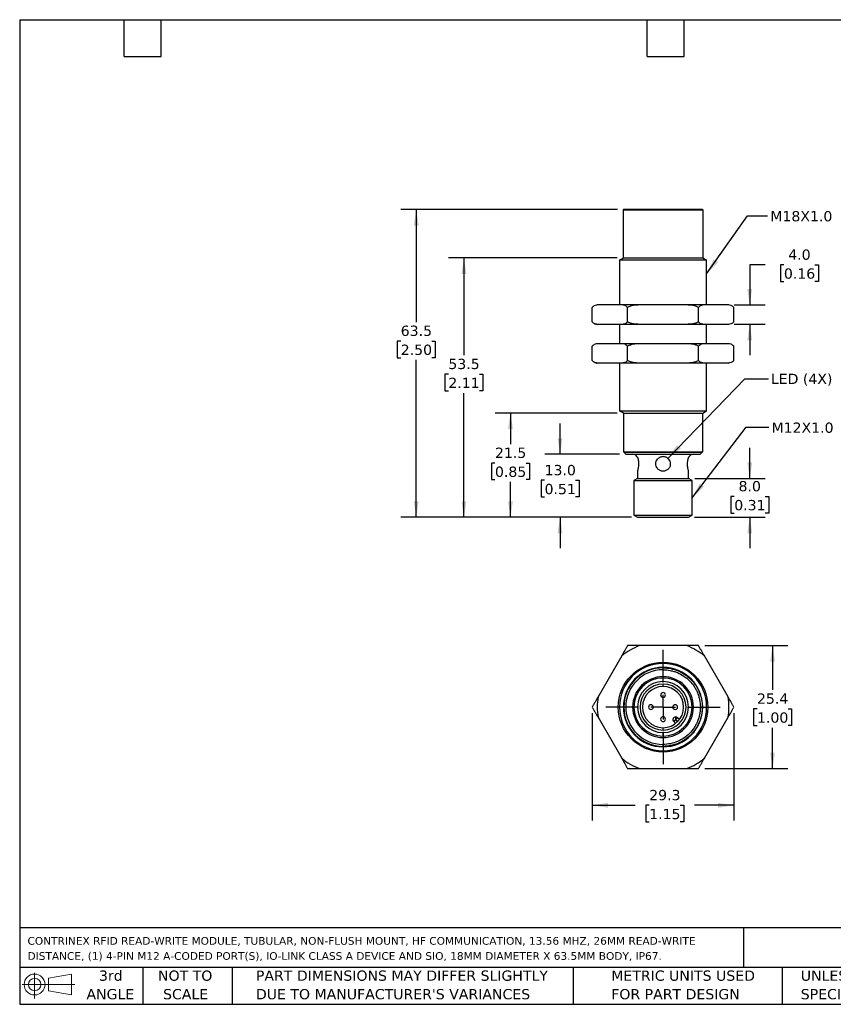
# Model space of a CAD drawing. Header units: millimetres. Extents: x 6 to 273, y 6 to 210.
# Tile 1 of 2: x 6 to 174, y 6 to 210. Entities that reach past the tile are written whole.
import ezdxf

# ---------------------------------------------------------------- set-up
doc = ezdxf.new("R2010")
doc.units = ezdxf.units.MM
doc.linetypes.add('SLD-Center', pattern=[19.05, 15.24, -1.27, 1.27, -1.27])
doc.linetypes.add('SLD-Solid', pattern=[0])
doc.layers.add('CENTER', color=40, linetype='SLD-Center')
doc.layers.add('DIMENSIONS', color=140, linetype='SLD-Solid', lineweight=25)
doc.layers.add('TEXT', color=140, linetype='SLD-Solid', lineweight=25)
doc.styles.add('SLDTEXTSTYLE0', font='VERDANA.TTF')
doc.styles.get("Standard").update_dxf_attribs({"font": 'VERDANA.TTF'})
doc.dimstyles.new('SLDDIMSTYLE0', dxfattribs={"dimtxt": 2.158008, "dimasz": 3.302, "dimexe": 0, "dimexo": 0.0625, "dimgap": 0.539502, "dimtad": 0, "dimtih": 1, "dimtoh": 1, "dimrnd": 1e-09, "dimzin": 4, "dimdsep": 46, "dimtxsty": 'SLDTEXTSTYLE0', "dimsah": 1, "dimcen": 0.09, "dimadec": 0, "dimazin": 1, "dimtfac": 1, "dimtmove": 0, "dimatfit": 0, "dimfxl": 0, "dimfrac": 2, "dimtolj": 1, "dimtzin": 12, "dimarcsym": 0})
doc.dimstyles.new('SLDDIMSTYLE1', dxfattribs={"dimtxt": 2.158008, "dimasz": 3.302, "dimexe": 0, "dimexo": 0.0625, "dimgap": 0.539502, "dimtad": 0, "dimtih": 1, "dimtoh": 1, "dimrnd": 1e-09, "dimzin": 12, "dimdsep": 46, "dimtxsty": 'SLDTEXTSTYLE0', "dimsah": 1, "dimcen": 0.09, "dimadec": 0, "dimazin": 3, "dimtfac": 1, "dimtofl": 0, "dimtmove": 0, "dimatfit": 3, "dimfxl": 0, "dimfrac": 2, "dimtolj": 1, "dimtzin": 12, "dimarcsym": 0})
doc.dimstyles.new('SLDDIMSTYLE2', dxfattribs={"dimtxt": 0.18, "dimasz": 3.302, "dimexe": 0, "dimexo": 0.0625, "dimgap": 0, "dimtad": 0, "dimtih": 1, "dimtoh": 1, "dimdec": 0, "dimrnd": 1e-09, "dimzin": 0, "dimdsep": 46, "dimtxsty": 'Standard', "dimsah": 1, "dimcen": 0.09, "dimadec": 0, "dimazin": 0, "dimtfac": 3.302, "dimtdec": 0, "dimtofl": 0, "dimtmove": 0, "dimatfit": 3, "dimfxl": 0, "dimfrac": 2, "dimtolj": 1, "dimtzin": 0, "dimarcsym": 0})

# ---------------------------------------------------------------- blocks, each defined once
blk = doc.blocks.new('Block11')
at = {"color": 7, "linetype": 'SLD-Solid', "lineweight": 18}
for p, q in [((2.59, 5.31), (2.59, 0)), ((5.48, 4.17), (10.18, 5.03)), ((5.48, 1.6), (5.48, 4.17)), ((10.18, 5.03), (10.18, 0.73)), ((0, 2.88), (10.87, 2.88)), ((5.48, 1.6), (10.18, 0.73))]:
    blk.add_line(p, q, dxfattribs=at)
for radius in [2.15, 1.29]:
    blk.add_circle((2.59, 2.88), radius, dxfattribs=at)
blk = doc.blocks.new('Block12')
at = {"color": 7, "linetype": 'Continuous'}
blk.add_blockref('Block11', (0, 0), dxfattribs=at)
blk = doc.blocks.new('SW_NOTE_0')
at = {"layer": 'TEXT', "color": 0, "char_height": 1.5875, "attachment_point": 1, "style": 'SLDTEXTSTYLE0'}
for s, insert in [('CONTRINEX RFID READ-WRITE MODULE, TUBULAR, NON-FLUSH MOUNT, HF COMMUNICATION, 13.56 MHZ, 26MM READ-WRITE ', (0, 2.02)), ('DISTANCE, (1) 4-PIN M12 A-CODED PORT(S), IO-LINK CLASS A DEVICE AND SIO, 18MM DIAMETER X 63.5MM BODY, IP67.', (0, -1.1))]:
    blk.add_mtext(s, dxfattribs=dict(at, insert=insert))
blk = doc.blocks.new('SW_NOTE_0_2')
at = {"layer": 'TEXT', "color": 0, "char_height": 2.1167, "attachment_point": 1, "style": 'SLDTEXTSTYLE0'}
for s, insert in [('UNLESS OTHERWISE ', (0, 2.69)), ('SPECIFIED UNITS ARE:', (0, -1.13))]:
    blk.add_mtext(s, dxfattribs=dict(at, insert=insert))
blk = doc.blocks.new('SW_NOTE_0_3')
at = {"layer": 'TEXT', "color": 0, "char_height": 2.1167, "attachment_point": 1, "style": 'SLDTEXTSTYLE0'}
for s, insert in [('PART DIMENSIONS MAY DIFFER SLIGHTLY ', (0, 2.69)), ("DUE TO MANUFACTURER'S VARIANCES", (0, -1.13))]:
    blk.add_mtext(s, dxfattribs=dict(at, insert=insert))
blk = doc.blocks.new('SW_NOTE_0_4')
at = {"layer": 'TEXT', "color": 0, "char_height": 2.117, "attachment_point": 2, "style": 'SLDTEXTSTYLE0'}
for s, insert in [('NOT TO', (5.26, 2.69)), ('SCALE', (5.35, -1.13))]:
    blk.add_mtext(s, dxfattribs=dict(at, insert=insert))
blk = doc.blocks.new('SW_NOTE_0_5')
at = {"layer": 'TEXT', "color": 0, "char_height": 2.117, "attachment_point": 2, "style": 'SLDTEXTSTYLE0'}
for s, insert in [('3rd', (2.32, 2.69)), ('ANGLE', (2.22, -1.13))]:
    blk.add_mtext(s, dxfattribs=dict(at, insert=insert))
blk = doc.blocks.new('SW_NOTE_0_6')
at = {"layer": 'TEXT', "color": 0, "char_height": 2.1167, "attachment_point": 1, "style": 'SLDTEXTSTYLE0'}
for s, insert in [('METRIC UNITS USED ', (0, 2.69)), ('FOR PART DESIGN', (0, -1.13))]:
    blk.add_mtext(s, dxfattribs=dict(at, insert=insert))
blk = doc.blocks.new('_D')
at = {"layer": 'DIMENSIONS'}
for p, q in [((117.92, 119.87), (117.92, 126.22)), ((130.2, 119.87), (114.74, 119.87)), ((114.71, 114.49), (113.98, 114.49)), ((113.98, 114.49), (113.98, 111.06)), ((121.12, 114.49), (121.85, 114.49)), ((121.85, 114.49), (121.85, 111.06)), ((113.98, 111.06), (114.71, 111.06)), ((121.85, 111.06), (121.12, 111.06)), ((132.65, 106.87), (114.74, 106.87)), ((117.92, 106.87), (117.92, 100.52))]:
    blk.add_line(p, q, dxfattribs=at)
for points in [[(117.92, 119.87), (118.42, 123.17), (117.41, 123.17)], [(117.92, 106.87), (117.41, 103.57), (118.42, 103.57)]]:
    blk.add_solid(points, dxfattribs=at)
at = {"layer": 'DIMENSIONS', "char_height": 2.117, "attachment_point": 1, "style": 'SLDTEXTSTYLE0'}
for s, insert in [('13.0', (114.71, 117.66)), ('0.51', (114.71, 113.75))]:
    blk.add_mtext(s, dxfattribs=dict(at, insert=insert))
blk = doc.blocks.new('_D_1')
at = {"layer": 'DIMENSIONS'}
for p, q in [((129.7, 128.37), (104.5, 128.37)), ((107.67, 128.37), (107.67, 121.97)), ((104.47, 118.06), (103.74, 118.06)), ((103.74, 118.06), (103.74, 114.63)), ((110.88, 118.06), (111.6, 118.06)), ((111.6, 118.06), (111.6, 114.63)), ((103.74, 114.63), (104.47, 114.63)), ((107.67, 106.87), (107.67, 114.15)), ((111.6, 114.63), (110.88, 114.63)), ((132.65, 106.87), (104.5, 106.87))]:
    blk.add_line(p, q, dxfattribs=at)
for points in [[(107.67, 128.37), (107.16, 125.07), (108.18, 125.07)], [(107.67, 106.87), (108.18, 110.17), (107.16, 110.17)]]:
    blk.add_solid(points, dxfattribs=at)
at = {"layer": 'DIMENSIONS', "char_height": 2.117, "attachment_point": 1, "style": 'SLDTEXTSTYLE0'}
for s, insert in [('21.5', (104.47, 121.23)), ('0.85', (104.47, 117.32))]:
    blk.add_mtext(s, dxfattribs=dict(at, insert=insert))
blk = doc.blocks.new('_D_2')
at = {"layer": 'DIMENSIONS'}
for p, q in [((129.7, 160.37), (94.88, 160.37)), ((98.06, 160.37), (98.06, 140.31)), ((94.85, 136.4), (94.13, 136.4)), ((94.13, 136.4), (94.13, 132.97)), ((101.26, 136.4), (101.99, 136.4)), ((101.99, 136.4), (101.99, 132.97)), ((94.13, 132.97), (94.85, 132.97)), ((98.06, 106.87), (98.06, 132.49)), ((101.99, 132.97), (101.26, 132.97)), ((132.65, 106.87), (94.88, 106.87))]:
    blk.add_line(p, q, dxfattribs=at)
for points in [[(98.06, 160.37), (97.55, 157.07), (98.57, 157.07)], [(98.06, 106.87), (98.57, 110.17), (97.55, 110.17)]]:
    blk.add_solid(points, dxfattribs=at)
at = {"layer": 'DIMENSIONS', "char_height": 2.117, "attachment_point": 1, "style": 'SLDTEXTSTYLE0'}
for s, insert in [('53.5', (94.85, 139.57)), ('2.11', (94.85, 135.66))]:
    blk.add_mtext(s, dxfattribs=dict(at, insert=insert))
blk = doc.blocks.new('_D_3')
at = {"layer": 'DIMENSIONS'}
for p, q in [((129.76, 170.37), (85.06, 170.37)), ((88.23, 170.37), (88.23, 147.15)), ((85.02, 143.23), (84.3, 143.23)), ((84.3, 143.23), (84.3, 139.8)), ((91.44, 143.23), (92.16, 143.23)), ((92.16, 143.23), (92.16, 139.8)), ((84.3, 139.8), (85.02, 139.8)), ((88.23, 106.87), (88.23, 139.32)), ((92.16, 139.8), (91.44, 139.8)), ((132.65, 106.87), (85.06, 106.87))]:
    blk.add_line(p, q, dxfattribs=at)
for points in [[(88.23, 170.37), (87.72, 167.07), (88.74, 167.07)], [(88.23, 106.87), (88.74, 110.17), (87.72, 110.17)]]:
    blk.add_solid(points, dxfattribs=at)
at = {"layer": 'DIMENSIONS', "char_height": 2.117, "attachment_point": 1, "style": 'SLDTEXTSTYLE0'}
for s, insert in [('63.5', (85.02, 146.41)), ('2.50', (85.02, 142.49))]:
    blk.add_mtext(s, dxfattribs=dict(at, insert=insert))
blk = doc.blocks.new('_D_4')
at = {"layer": 'DIMENSIONS'}
for p, q in [((160.23, 158.96), (157.07, 158.96)), ((157.07, 158.96), (157.07, 150.68)), ((164.12, 158.96), (163.4, 158.96)), ((163.4, 158.96), (163.4, 155.53)), ((170.53, 158.96), (171.26, 158.96)), ((171.26, 158.96), (171.26, 155.53)), ((163.4, 155.53), (164.12, 155.53)), ((171.26, 155.53), (170.53, 155.53)), ((153.87, 150.68), (160.25, 150.68)), ((153.87, 146.68), (160.25, 146.68)), ((157.07, 146.68), (157.07, 140.33))]:
    blk.add_line(p, q, dxfattribs=at)
for points in [[(157.07, 150.68), (157.58, 153.98), (156.57, 153.98)], [(157.07, 146.68), (156.57, 143.38), (157.58, 143.38)]]:
    blk.add_solid(points, dxfattribs=at)
at = {"layer": 'DIMENSIONS', "char_height": 2.117, "attachment_point": 1, "style": 'SLDTEXTSTYLE0'}
for s, insert in [('4.0', (165.02, 162.13)), ('0.16', (164.12, 158.22))]:
    blk.add_mtext(s, dxfattribs=dict(at, insert=insert))
blk = doc.blocks.new('_D_5')
at = {"layer": 'DIMENSIONS'}
for p, q in [((157.07, 114.87), (157.07, 121.22)), ((145.72, 114.87), (160.25, 114.87)), ((153.87, 111.17), (153.14, 111.17)), ((153.14, 111.17), (153.14, 107.74)), ((160.28, 111.17), (161, 111.17)), ((161, 111.17), (161, 107.74)), ((153.14, 107.74), (153.87, 107.74)), ((161, 107.74), (160.28, 107.74)), ((145.69, 106.87), (160.25, 106.87)), ((157.07, 106.87), (157.07, 100.52))]:
    blk.add_line(p, q, dxfattribs=at)
for points in [[(157.07, 114.87), (157.58, 118.17), (156.57, 118.17)], [(157.07, 106.87), (156.57, 103.57), (157.58, 103.57)]]:
    blk.add_solid(points, dxfattribs=at)
at = {"layer": 'DIMENSIONS', "char_height": 2.117, "attachment_point": 1, "style": 'SLDTEXTSTYLE0'}
for s, insert in [('8.0', (154.76, 114.34)), ('0.31', (153.87, 110.43))]:
    blk.add_mtext(s, dxfattribs=dict(at, insert=insert))
blk = doc.blocks.new('_D_6')
at = {"layer": 'DIMENSIONS'}
for p, q in [((147.77, 80.37), (164.95, 80.37)), ((161.78, 80.37), (161.78, 71.24)), ((158.57, 67.33), (157.85, 67.33)), ((157.85, 67.33), (157.85, 63.9)), ((164.98, 67.33), (165.71, 67.33)), ((165.71, 67.33), (165.71, 63.9)), ((157.85, 63.9), (158.57, 63.9)), ((161.78, 55.01), (161.78, 63.41)), ((165.71, 63.9), (164.98, 63.9)), ((147.77, 55.01), (164.95, 55.01))]:
    blk.add_line(p, q, dxfattribs=at)
for points in [[(161.78, 80.37), (161.27, 77.07), (162.28, 77.07)], [(161.78, 55.01), (162.28, 58.31), (161.27, 58.31)]]:
    blk.add_solid(points, dxfattribs=at)
at = {"layer": 'DIMENSIONS', "char_height": 2.117, "attachment_point": 1, "style": 'SLDTEXTSTYLE0'}
for s, insert in [('25.4', (158.57, 70.5)), ('1.00', (158.57, 66.59))]:
    blk.add_mtext(s, dxfattribs=dict(at, insert=insert))
blk = doc.blocks.new('_D_7')
at = {"layer": 'DIMENSIONS'}
for p, q in [((124.53, 66.42), (124.53, 44.25)), ((153.82, 66.42), (153.82, 44.25)), ((124.53, 47.42), (133.39, 47.42)), ((136.31, 47.42), (135.59, 47.42)), ((135.59, 47.42), (135.59, 43.99)), ((142.73, 47.42), (143.45, 47.42)), ((143.45, 47.42), (143.45, 43.99)), ((153.82, 47.42), (145.65, 47.42)), ((135.59, 43.99), (136.31, 43.99)), ((143.45, 43.99), (142.73, 43.99))]:
    blk.add_line(p, q, dxfattribs=at)
for points in [[(124.53, 47.42), (127.84, 46.91), (127.84, 47.93)], [(153.82, 47.42), (150.51, 47.93), (150.51, 46.91)]]:
    blk.add_solid(points, dxfattribs=at)
at = {"layer": 'DIMENSIONS', "char_height": 2.117, "attachment_point": 1, "style": 'SLDTEXTSTYLE0'}
for s, insert in [('29.3', (136.31, 50.59)), ('1.15', (136.31, 46.68))]:
    blk.add_mtext(s, dxfattribs=dict(at, insert=insert))
blk = doc.blocks.new('SW_CENTERMARKSYMBOL_0')
at = {"layer": 'CENTER', "color": 0}
for p, q in [((0, 5.08), (0, 11.79)), ((0, 0), (0, 2.54)), ((-5.08, 0), (-11.79, 0)), ((0, 0), (-2.54, 0)), ((0, 0), (0, -2.54)), ((0, 0), (2.54, 0)), ((5.08, 0), (11.79, 0)), ((0, -5.08), (0, -11.79))]:
    blk.add_line(p, q, dxfattribs=at)

msp = doc.modelspace()

# ---------------------------------------------------------------- linework, layer by layer
for p, q in [((130.925, 170.271), (130.925, 160.371)), ((139.175, 170.271), (130.925, 170.271)), ((130.925, 170.271), (130.925, 170.271)), ((147.425, 170.271), (139.175, 170.271)), ((147.425, 160.371), (147.425, 170.271)), ((130.175, 159.909), (130.975, 160.371)), ((139.175, 159.909), (130.175, 159.909)), ((130.175, 159.909), (130.175, 150.677)), ((130.925, 160.371), (139.175, 160.371)), ((139.175, 160.371), (147.425, 160.371)), ((148.175, 159.909), (139.175, 159.909)), ((147.375, 160.371), (148.175, 159.909)), ((148.175, 150.677), (148.175, 159.909)), ((125.586, 150.677), (125.445, 150.662)), ((125.75, 150.677), (125.586, 150.677)), ((130.637, 150.677), (125.75, 150.677)), ((134.288, 150.677), (130.637, 150.677)), ((144.062, 150.677), (134.288, 150.677)), ((147.713, 150.677), (144.062, 150.677)), ((152.6, 150.677), (147.713, 150.677)), ((152.764, 150.677), (152.6, 150.677)), ((124.533, 147.2), (124.533, 150.154)), ((124.636, 150.262), (124.535, 150.156)), ((131.854, 147.2), (131.854, 150.154)), ((146.496, 147.2), (146.496, 150.154)), ((153.817, 147.2), (153.817, 150.154)), ((125.75, 146.677), (125.586, 146.677)), ((130.637, 146.677), (125.75, 146.677)), ((130.175, 146.677), (130.175, 142.677)), ((134.288, 146.677), (130.637, 146.677)), ((144.062, 146.677), (134.288, 146.677)), ((147.713, 146.677), (144.062, 146.677)), ((152.6, 146.677), (147.713, 146.677)), ((148.175, 142.677), (148.175, 146.677)), ((152.764, 146.677), (152.6, 146.677)), ((152.764, 146.677), (152.849, 146.685)), ((153.727, 147.105), (153.815, 147.198)), ((124.636, 142.262), (124.535, 142.156)), ((125.586, 142.677), (125.445, 142.662)), ((125.75, 142.677), (125.586, 142.677)), ((130.637, 142.677), (125.75, 142.677)), ((134.288, 142.677), (130.637, 142.677)), ((144.062, 142.677), (134.288, 142.677)), ((147.713, 142.677), (144.062, 142.677)), ((152.6, 142.677), (147.713, 142.677)), ((152.764, 142.677), (152.6, 142.677)), ((124.533, 139.2), (124.533, 142.154)), ((131.854, 139.2), (131.854, 142.154)), ((146.496, 139.2), (146.496, 142.154)), ((153.817, 139.2), (153.817, 142.154)), ((125.75, 138.677), (125.586, 138.677)), ((130.637, 138.677), (125.75, 138.677)), ((130.175, 138.677), (130.175, 128.833)), ((134.288, 138.677), (130.637, 138.677)), ((144.062, 138.677), (134.288, 138.677)), ((147.713, 138.677), (144.062, 138.677)), ((152.6, 138.677), (147.713, 138.677)), ((148.175, 128.833), (148.175, 138.677)), ((152.764, 138.677), (152.6, 138.677)), ((152.764, 138.677), (152.849, 138.685)), ((153.727, 139.105), (153.815, 139.198)), ((130.975, 128.371), (130.175, 128.833)), ((130.175, 128.833), (148.175, 128.833)), ((130.975, 128.371), (147.375, 128.371)), ((130.975, 128.371), (130.975, 120.371)), ((147.375, 128.371), (148.175, 128.833)), ((147.375, 120.371), (147.375, 128.371)), ((130.975, 120.371), (147.375, 120.371)), ((131.075, 120.371), (131.075, 120.271)), ((131.075, 120.271), (131.475, 119.871)), ((131.075, 120.271), (139.175, 120.271)), ((146.866, 119.874), (147.27, 120.269)), ((147.275, 120.271), (147.275, 120.371)), ((131.475, 119.871), (139.175, 119.871)), ((144.584, 119.371), (144.557, 119.338)), ((133.9, 116.389), (133.9, 114.871)), ((144.45, 114.871), (144.45, 116.389)), ((133.9, 114.871), (133.175, 114.453)), ((133.175, 114.453), (133.175, 107.304)), ((133.175, 114.453), (139.175, 114.453)), ((133.9, 114.871), (139.175, 114.871)), ((139.175, 114.871), (144.45, 114.871)), ((139.175, 114.453), (145.175, 114.453)), ((145.175, 114.453), (144.45, 114.871)), ((145.175, 107.304), (145.175, 114.453)), ((133.175, 107.304), (133.925, 106.871)), ((133.175, 107.304), (139.175, 107.304)), ((133.925, 106.871), (139.175, 106.871)), ((139.175, 107.304), (145.175, 107.304)), ((139.175, 106.871), (144.425, 106.871)), ((144.425, 106.871), (145.175, 107.304)), ((144.062, 80.368), (134.288, 80.368)), ((130.637, 78.261), (125.75, 69.796)), ((152.6, 69.796), (147.713, 78.261)), ((139.175, 75.388), (139.175, 75.788)), ((139.175, 72.938), (139.175, 73.688)), ((139.175, 71.938), (139.175, 72.438)), ((130.975, 67.688), (130.175, 67.688)), ((133.175, 67.688), (132.9, 67.688)), ((145.45, 67.688), (145.175, 67.688)), ((147.375, 67.688), (148.175, 67.688)), ((125.75, 65.581), (130.637, 57.116)), ((141.721, 65.072), (142.145, 64.648)), ((141.756, 65.657), (141.756, 65.157)), ((142.145, 65.496), (141.791, 65.143)), ((141.791, 65.143), (142.215, 64.719)), ((142.544, 65.097), (142.145, 65.496)), ((147.713, 57.116), (152.6, 65.581)), ((139.175, 62.938), (139.175, 63.438)), ((141.367, 64.718), (141.766, 64.319)), ((139.175, 61.688), (139.175, 62.438)), ((139.175, 59.588), (139.175, 59.988)), ((139.175, 59.488), (139.175, 58.688)), ((134.288, 55.008), (144.062, 55.008))]:
    msp.add_line(p, q)
at = {"flags": 128}
msp.add_lwpolyline([(141.721, 65.072), (141.652, 65.003), (141.585, 64.937), (141.524, 64.876), (141.471, 64.822), (141.427, 64.778), (141.394, 64.745), (141.374, 64.725), (141.367, 64.718)], dxfattribs=at)
msp.add_circle((139.175, 67.688), 9.25)
for centre, radius, start, end in [((131.025, 170.271), 0.1, 90.00001, 180), ((131.025, 170.271), 0.1, 90.00043, 180.00043), ((147.325, 170.271), 0.1, 0, 90), ((125.678, 148.182), 1.508, 220.60925, 235.08346), ((125.678, 148.182), 1.508, 242.38365, 266.49155), ((125.678, 140.182), 1.508, 220.60925, 235.08346), ((125.678, 140.182), 1.508, 242.38365, 266.49155), ((132.9, 118.871), 1, 30, 90), ((145.45, 118.871), 1, 90, 150), ((139.175, 67.688), 13.589, 111.07839, 128.92161), ((139.175, 67.688), 13.589, 51.07839, 68.92161), ((139.175, 67.688), 9, 360, 180), ((139.175, 67.688), 8.2, 360, 180), ((139.175, 67.688), 8.1, 90, 270), ((139.175, 67.688), 7.7, 90, 270), ((139.175, 67.688), 6.275, 0, 180), ((139.175, 67.688), 6, 90, 270), ((139.175, 67.688), 6, 270, 90), ((139.175, 67.688), 5.25, 90, 270), ((139.175, 67.688), 4.75, 90, 270), ((139.175, 67.688), 4.25, 90, 270), ((139.175, 67.688), 5.25, 270, 90), ((139.175, 67.688), 4.75, 270, 90), ((139.175, 67.688), 4.25, 270, 90), ((139.175, 67.688), 13.589, 171.07839, 188.92161), ((139.175, 70.188), 0.5, 90, 180), ((139.175, 70.188), 0.5, 180, 270), ((139.175, 70.188), 0.5, 0, 90), ((139.175, 70.188), 0.5, 270, 0), ((139.175, 67.688), 13.589, 351.07839, 8.92161), ((139.175, 67.688), 9, 180, 270), ((139.175, 67.688), 8.2, 180, 270), ((139.175, 67.688), 6.275, 180, 360), ((136.675, 67.688), 0.5, 90, 180), ((136.675, 67.688), 0.5, 180, 270), ((136.675, 67.688), 0.5, 0, 90), ((136.675, 67.688), 0.5, 270, 0), ((139.175, 67.688), 8.2, 270, 360), ((139.175, 67.688), 9, 270, 360), ((141.675, 67.688), 0.5, 90, 180), ((141.675, 67.688), 0.5, 180, 270), ((141.675, 67.688), 0.5, 0, 90), ((141.675, 67.688), 0.5, 270, 0), ((139.175, 65.188), 0.5, 90, 180), ((139.175, 65.188), 0.5, 180, 270), ((139.175, 65.188), 0.5, 0, 90), ((139.175, 65.188), 0.5, 270, 0), ((141.756, 65.107), 0.55, 90, 224.99992), ((141.756, 65.107), 0.55, 44.99998, 90), ((139.175, 67.688), 13.589, 231.07839, 248.92161), ((139.175, 67.688), 13.589, 291.07839, 308.92161)]:
    msp.add_arc(centre, radius, start, end)
for points, knots in [([(147.325, 170.371), (147.324, 170.371), (147.322, 170.371), (147.306, 170.371), (147.281, 170.371), (147.247, 170.371), (147.204, 170.371), (147.154, 170.371), (147.097, 170.371), (147.033, 170.371), (146.964, 170.371), (146.889, 170.371), (146.809, 170.371), (146.725, 170.371), (146.637, 170.371), (146.546, 170.371), (146.453, 170.371), (146.357, 170.371), (146.259, 170.371), (146.16, 170.371), (146.06, 170.371), (145.959, 170.371), (145.858, 170.371), (145.758, 170.371), (145.658, 170.371), (145.558, 170.371), (145.46, 170.371), (145.364, 170.371), (145.269, 170.371), (145.176, 170.371), (145.085, 170.371), (144.997, 170.371), (144.912, 170.371), (144.829, 170.371), (144.75, 170.371), (144.674, 170.371), (144.601, 170.371), (144.532, 170.371), (144.466, 170.371), (144.405, 170.371), (144.347, 170.371), (144.293, 170.371), (144.244, 170.371), (144.199, 170.371), (144.158, 170.371), (144.121, 170.371), (144.089, 170.371), (143.905, 170.371), (143.557, 170.371), (143.013, 170.371), (142.436, 170.371), (141.617, 170.371), (140.538, 170.371), (139.421, 170.371), (138.523, 170.371), (137.638, 170.371), (136.563, 170.371), (135.564, 170.371), (134.948, 170.371), (134.603, 170.371), (134.419, 170.371), (134.273, 170.371), (134.207, 170.371), (134.123, 170.371), (134.02, 170.371), (133.899, 170.371), (133.763, 170.371), (133.61, 170.371), (133.444, 170.371), (133.266, 170.371), (133.076, 170.371), (132.878, 170.371), (132.674, 170.371), (132.467, 170.371), (132.259, 170.371), (132.054, 170.371), (131.855, 170.371), (131.667, 170.371), (131.493, 170.371), (131.339, 170.371), (131.209, 170.371), (131.109, 170.371), (131.041, 170.371), (131.03, 170.371), (131.025, 170.371)], [0, 0, 0, 0, 0.0115186, 0.0228112, 0.0338779, 0.0447187, 0.0553336, 0.0657225, 0.0758855, 0.0858226, 0.0955338, 0.105019, 0.1142783, 0.1233116, 0.1321191, 0.1407006, 0.1490561, 0.1571857, 0.1650894, 0.1727672, 0.180219, 0.1874448, 0.1944448, 0.2012187, 0.2077668, 0.2140889, 0.220185, 0.2260552, 0.2316995, 0.2371178, 0.2423101, 0.2472766, 0.252017, 0.2565315, 0.2608201, 0.2648827, 0.2687193, 0.27233, 0.2757148, 0.2788736, 0.2818064, 0.2845133, 0.2869942, 0.2892492, 0.2912782, 0.2930812, 0.2946583, 0.2960094, 0.3201427, 0.3442698, 0.3698664, 0.3953892, 0.447347, 0.5000095, 0.5263953, 0.5526994, 0.6046571, 0.6557532, 0.6799046, 0.688014, 0.7039994, 0.7062635, 0.7094918, 0.7136845, 0.7188414, 0.7249625, 0.7320479, 0.7400974, 0.7491112, 0.7590891, 0.7700311, 0.7819373, 0.7948075, 0.8086419, 0.8234402, 0.8392025, 0.8559288, 0.873619, 0.8922731, 0.911891, 0.9324726, 0.9540181, 0.9765272, 1, 1, 1, 1]), ([(125.75, 150.677), (125.54, 150.668), (125.332, 150.636), (125.024, 150.522), (124.921, 150.472), (124.721, 150.341), (124.625, 150.26), (124.533, 150.154)], [0, 0, 0, 0, 0.5, 0.5, 0.75, 0.75, 1, 1, 1, 1]), ([(131.854, 150.154), (131.763, 150.26), (131.666, 150.341), (131.468, 150.472), (131.365, 150.521), (131.056, 150.636), (130.847, 150.668), (130.637, 150.677)], [0, 0, 0, 0, 0.25, 0.25, 0.5, 0.5, 1, 1, 1, 1]), ([(134.288, 150.677), (133.87, 150.668), (133.449, 150.636), (132.833, 150.522), (132.63, 150.473), (132.231, 150.342), (132.036, 150.26), (131.854, 150.154)], [0, 0, 0, 0, 0.5, 0.5, 0.75, 0.75, 1, 1, 1, 1]), ([(146.496, 150.154), (146.315, 150.259), (146.118, 150.342), (145.72, 150.473), (145.517, 150.522), (144.9, 150.636), (144.479, 150.668), (144.062, 150.677)], [0, 0, 0, 0, 0.25, 0.25, 0.5, 0.5, 1, 1, 1, 1]), ([(147.713, 150.677), (147.503, 150.668), (147.294, 150.636), (146.986, 150.522), (146.883, 150.472), (146.684, 150.341), (146.587, 150.26), (146.496, 150.154)], [0, 0, 0, 0, 0.5, 0.5, 0.75, 0.75, 1, 1, 1, 1]), ([(153.817, 150.154), (153.725, 150.26), (153.629, 150.341), (153.43, 150.472), (153.328, 150.521), (153.018, 150.636), (152.81, 150.668), (152.6, 150.677)], [0, 0, 0, 0, 0.25, 0.25, 0.5, 0.5, 1, 1, 1, 1]), ([(125.75, 146.677), (125.54, 146.686), (125.332, 146.718), (125.024, 146.832), (124.921, 146.882), (124.721, 147.013), (124.625, 147.094), (124.533, 147.2)], [0, 0, 0, 0, 0.5, 0.5, 0.75, 0.75, 1, 1, 1, 1]), ([(131.854, 147.2), (131.763, 147.094), (131.666, 147.013), (131.468, 146.883), (131.365, 146.833), (131.056, 146.718), (130.847, 146.686), (130.637, 146.677)], [0, 0, 0, 0, 0.25, 0.25, 0.5, 0.5, 1, 1, 1, 1]), ([(134.288, 146.677), (133.87, 146.686), (133.449, 146.718), (132.833, 146.832), (132.63, 146.881), (132.231, 147.013), (132.036, 147.094), (131.854, 147.2)], [0, 0, 0, 0, 0.5, 0.5, 0.75, 0.75, 1, 1, 1, 1]), ([(146.496, 147.2), (146.315, 147.095), (146.118, 147.012), (145.72, 146.882), (145.517, 146.833), (144.9, 146.718), (144.479, 146.686), (144.062, 146.677)], [0, 0, 0, 0, 0.25, 0.25, 0.5, 0.5, 1, 1, 1, 1]), ([(147.713, 146.677), (147.503, 146.686), (147.294, 146.718), (146.986, 146.832), (146.883, 146.882), (146.684, 147.013), (146.587, 147.094), (146.496, 147.2)], [0, 0, 0, 0, 0.5, 0.5, 0.75, 0.75, 1, 1, 1, 1]), ([(153.817, 147.2), (153.725, 147.094), (153.629, 147.013), (153.43, 146.883), (153.328, 146.833), (153.018, 146.718), (152.81, 146.686), (152.6, 146.677)], [0, 0, 0, 0, 0.25, 0.25, 0.5, 0.5, 1, 1, 1, 1]), ([(125.75, 142.677), (125.54, 142.668), (125.332, 142.636), (125.024, 142.522), (124.921, 142.472), (124.721, 142.341), (124.625, 142.26), (124.533, 142.154)], [0, 0, 0, 0, 0.5, 0.5, 0.75, 0.75, 1, 1, 1, 1]), ([(131.854, 142.154), (131.763, 142.26), (131.666, 142.341), (131.468, 142.472), (131.365, 142.521), (131.056, 142.636), (130.847, 142.668), (130.637, 142.677)], [0, 0, 0, 0, 0.25, 0.25, 0.5, 0.5, 1, 1, 1, 1]), ([(134.288, 142.677), (133.87, 142.668), (133.449, 142.636), (132.833, 142.522), (132.63, 142.473), (132.231, 142.342), (132.036, 142.26), (131.854, 142.154)], [0, 0, 0, 0, 0.5, 0.5, 0.75, 0.75, 1, 1, 1, 1]), ([(146.496, 142.154), (146.315, 142.259), (146.118, 142.342), (145.72, 142.473), (145.517, 142.522), (144.9, 142.636), (144.479, 142.668), (144.062, 142.677)], [0, 0, 0, 0, 0.25, 0.25, 0.5, 0.5, 1, 1, 1, 1]), ([(147.713, 142.677), (147.503, 142.668), (147.294, 142.636), (146.986, 142.522), (146.883, 142.472), (146.684, 142.341), (146.587, 142.26), (146.496, 142.154)], [0, 0, 0, 0, 0.5, 0.5, 0.75, 0.75, 1, 1, 1, 1]), ([(153.817, 142.154), (153.725, 142.26), (153.629, 142.341), (153.43, 142.472), (153.328, 142.521), (153.018, 142.636), (152.81, 142.668), (152.6, 142.677)], [0, 0, 0, 0, 0.25, 0.25, 0.5, 0.5, 1, 1, 1, 1]), ([(125.75, 138.677), (125.54, 138.686), (125.332, 138.718), (125.024, 138.832), (124.921, 138.882), (124.721, 139.013), (124.625, 139.094), (124.533, 139.2)], [0, 0, 0, 0, 0.5, 0.5, 0.75, 0.75, 1, 1, 1, 1]), ([(131.854, 139.2), (131.763, 139.094), (131.666, 139.013), (131.468, 138.883), (131.365, 138.833), (131.056, 138.718), (130.847, 138.686), (130.637, 138.677)], [0, 0, 0, 0, 0.25, 0.25, 0.5, 0.5, 1, 1, 1, 1]), ([(134.288, 138.677), (133.87, 138.686), (133.449, 138.718), (132.833, 138.832), (132.63, 138.881), (132.231, 139.013), (132.036, 139.094), (131.854, 139.2)], [0, 0, 0, 0, 0.5, 0.5, 0.75, 0.75, 1, 1, 1, 1]), ([(146.496, 139.2), (146.315, 139.095), (146.118, 139.012), (145.72, 138.882), (145.517, 138.833), (144.9, 138.718), (144.479, 138.686), (144.062, 138.677)], [0, 0, 0, 0, 0.25, 0.25, 0.5, 0.5, 1, 1, 1, 1]), ([(147.713, 138.677), (147.503, 138.686), (147.294, 138.718), (146.986, 138.832), (146.883, 138.882), (146.684, 139.013), (146.587, 139.094), (146.496, 139.2)], [0, 0, 0, 0, 0.5, 0.5, 0.75, 0.75, 1, 1, 1, 1]), ([(153.817, 139.2), (153.725, 139.094), (153.629, 139.013), (153.43, 138.883), (153.328, 138.833), (153.018, 138.718), (152.81, 138.686), (152.6, 138.677)], [0, 0, 0, 0, 0.25, 0.25, 0.5, 0.5, 1, 1, 1, 1]), ([(139.175, 120.272), (139.399, 120.272), (139.848, 120.271), (140.523, 120.271), (141.195, 120.271), (141.853, 120.272), (142.485, 120.272), (143.094, 120.271), (143.681, 120.271), (144.236, 120.271), (144.749, 120.271), (145.223, 120.271), (145.659, 120.271), (146.048, 120.271), (146.384, 120.271), (146.671, 120.271), (146.906, 120.272), (147.086, 120.272), (147.205, 120.271), (147.269, 120.271), (147.268, 120.271), (147.268, 120.271)], [0, 0, 0, 0, 0.05292345, 0.1058469, 0.16030794, 0.21476897, 0.26769238, 0.32061579, 0.37507669, 0.42953759, 0.48246182, 0.53538605, 0.58984785, 0.64430965, 0.6972339, 0.75015816, 0.80461998, 0.8590818, 0.91200605, 0.96493029, 1, 1, 1, 1]), ([(133.766, 119.371), (133.766, 119.371), (133.776, 119.36), (133.812, 119.315), (133.838, 119.281), (133.921, 119.154), (133.989, 119.031), (134.02, 118.871)], [0, 0, 0, 0, 0.25, 0.25, 0.5, 0.5, 1, 1, 1, 1]), ([(134.118, 117.871), (134.113, 117.707), (134.103, 117.377), (134.036, 116.935), (133.962, 116.595), (133.906, 116.394), (133.905, 116.39), (133.905, 116.389)], [0, 0, 0, 0, 0.20887, 0.4175308, 0.6315724, 0.8494725, 1, 1, 1, 1]), ([(134.02, 118.871), (134.046, 118.735), (134.071, 118.579), (134.107, 118.237), (134.118, 118.056), (134.118, 117.871)], [0, 0, 0, 0, 0.5, 0.5, 1, 1, 1, 1]), ([(137.675, 117.871), (137.675, 118.056), (137.709, 118.237), (137.84, 118.579), (137.935, 118.735), (138.057, 118.871)], [0, 0, 0, 0, 0.5, 0.5, 1, 1, 1, 1]), ([(139.175, 116.371), (139.075, 116.371), (138.978, 116.381), (138.785, 116.419), (138.69, 116.449), (138.508, 116.524), (138.422, 116.57), (138.26, 116.679), (138.183, 116.742), (137.977, 116.948), (137.865, 117.114), (137.715, 117.474), (137.675, 117.672), (137.675, 117.871)], [0, 0, 0, 0, 0.125, 0.125, 0.25, 0.25, 0.375, 0.375, 0.5, 0.5, 0.75, 0.75, 1, 1, 1, 1]), ([(140.293, 118.871), (140.221, 118.951), (140.144, 119.021), (139.977, 119.143), (139.887, 119.196), (139.698, 119.281), (139.599, 119.314), (139.391, 119.359), (139.284, 119.371), (139.069, 119.371), (138.961, 119.36), (138.754, 119.315), (138.653, 119.281), (138.37, 119.154), (138.2, 119.031), (138.057, 118.871)], [0, 0, 0, 0, 0.125, 0.125, 0.25, 0.25, 0.375, 0.375, 0.5, 0.5, 0.625, 0.625, 0.75, 0.75, 1, 1, 1, 1]), ([(139.175, 119.871), (139.388, 119.871), (139.816, 119.871), (140.458, 119.871), (141.098, 119.871), (141.723, 119.871), (142.325, 119.871), (142.904, 119.871), (143.463, 119.871), (143.99, 119.871), (144.477, 119.871), (144.927, 119.871), (145.341, 119.871), (145.71, 119.871), (146.03, 119.871), (146.302, 119.871), (146.525, 119.871), (146.696, 119.871), (146.81, 119.871), (146.87, 119.871), (146.869, 119.871), (146.869, 119.871)], [0, 0, 0, 0, 0.05297545, 0.10594938, 0.16046199, 0.21497484, 0.2679533, 0.32093167, 0.37545548, 0.42997939, 0.48285796, 0.53573662, 0.59014528, 0.64455385, 0.69752918, 0.75050449, 0.80502216, 0.85953985, 0.91246317, 0.96538645, 1, 1, 1, 1]), ([(140.675, 117.871), (140.675, 117.772), (140.665, 117.674), (140.627, 117.482), (140.598, 117.386), (140.522, 117.205), (140.476, 117.119), (140.368, 116.956), (140.305, 116.88), (140.098, 116.673), (139.932, 116.562), (139.572, 116.412), (139.374, 116.371), (139.175, 116.371)], [0, 0, 0, 0, 0.125, 0.125, 0.25, 0.25, 0.375, 0.375, 0.5, 0.5, 0.75, 0.75, 1, 1, 1, 1]), ([(140.293, 118.871), (140.415, 118.735), (140.51, 118.579), (140.641, 118.237), (140.675, 118.056), (140.675, 117.871)], [0, 0, 0, 0, 0.5, 0.5, 1, 1, 1, 1]), ([(144.232, 117.871), (144.232, 118.056), (144.243, 118.237), (144.279, 118.579), (144.304, 118.735), (144.33, 118.871)], [0, 0, 0, 0, 0.5, 0.5, 1, 1, 1, 1]), ([(144.445, 116.389), (144.447, 116.384), (144.453, 116.362), (144.417, 116.487), (144.351, 116.753), (144.276, 117.158), (144.236, 117.556), (144.233, 117.799), (144.232, 117.871)], [0, 0, 0, 0, 0.0616265, 0.2675981, 0.4758701, 0.6913753, 0.9084788, 1, 1, 1, 1]), ([(144.33, 118.871), (144.346, 118.951), (144.37, 119.021), (144.425, 119.143), (144.456, 119.196), (144.54, 119.324), (144.584, 119.371), (144.584, 119.371)], [0, 0, 0, 0, 0.25, 0.25, 0.5, 0.5, 1, 1, 1, 1]), ([(131.854, 80.368), (131.763, 80.21), (131.666, 80.043), (131.468, 79.699), (131.365, 79.522), (131.056, 78.986), (130.847, 78.624), (130.637, 78.261)], [0, 0, 0, 0, 0.25, 0.25, 0.5, 0.5, 1, 1, 1, 1]), ([(134.288, 80.368), (133.87, 80.368), (133.449, 80.368), (132.833, 80.368), (132.63, 80.368), (132.231, 80.368), (132.036, 80.368), (131.854, 80.368)], [0, 0, 0, 0, 0.5, 0.5, 0.75, 0.75, 1, 1, 1, 1]), ([(146.496, 80.368), (146.315, 80.368), (146.118, 80.368), (145.72, 80.368), (145.517, 80.368), (144.9, 80.368), (144.479, 80.368), (144.062, 80.368)], [0, 0, 0, 0, 0.25, 0.25, 0.5, 0.5, 1, 1, 1, 1]), ([(147.713, 78.261), (147.503, 78.624), (147.294, 78.985), (146.986, 79.519), (146.883, 79.697), (146.684, 80.043), (146.587, 80.21), (146.496, 80.368)], [0, 0, 0, 0, 0.5, 0.5, 0.75, 0.75, 1, 1, 1, 1]), ([(139.175, 75.788), (139.71, 75.788), (140.236, 75.736), (141.012, 75.582), (141.269, 75.517), (141.778, 75.363), (142.031, 75.273), (142.766, 74.968), (143.232, 74.719), (144.112, 74.132), (144.529, 73.789), (145.276, 73.042), (145.611, 72.634), (146.056, 71.971), (146.194, 71.74), (146.443, 71.273), (146.556, 71.034), (146.758, 70.547), (146.848, 70.298), (147.002, 69.791), (147.067, 69.532), (147.223, 68.747), (147.275, 68.222), (147.275, 67.43), (147.262, 67.165), (147.21, 66.634), (147.171, 66.369), (147.016, 65.59), (146.864, 65.085), (146.56, 64.35), (146.445, 64.107), (146.194, 63.638), (146.058, 63.411), (145.619, 62.752), (145.284, 62.343), (144.529, 61.587), (144.119, 61.251), (143.461, 60.81), (143.235, 60.674), (142.766, 60.423), (142.524, 60.308), (141.788, 60.003), (141.283, 59.849), (140.245, 59.642), (139.71, 59.588), (139.175, 59.588)], [0, 0, 0, 0, 0.0625, 0.0625, 0.09375, 0.09375, 0.125, 0.125, 0.1875, 0.1875, 0.25, 0.25, 0.3125, 0.3125, 0.34375, 0.34375, 0.375, 0.375, 0.40625, 0.40625, 0.4375, 0.4375, 0.5, 0.5, 0.53125, 0.53125, 0.5625, 0.5625, 0.625, 0.625, 0.65625, 0.65625, 0.6875, 0.6875, 0.75, 0.75, 0.8125, 0.8125, 0.84375, 0.84375, 0.875, 0.875, 0.9375, 0.9375, 1, 1, 1, 1]), ([(139.175, 75.388), (139.683, 75.388), (140.184, 75.338), (140.922, 75.192), (141.166, 75.131), (141.649, 74.984), (141.89, 74.898), (142.589, 74.609), (143.031, 74.372), (143.868, 73.813), (144.264, 73.488), (144.975, 72.778), (145.293, 72.39), (145.716, 71.759), (145.847, 71.54), (146.084, 71.096), (146.299, 70.642), (146.469, 70.169), (146.615, 69.688), (146.677, 69.441), (146.826, 68.695), (146.875, 68.196), (146.875, 67.443), (146.863, 67.191), (146.814, 66.686), (146.777, 66.435), (146.629, 65.694), (146.484, 65.214), (146.195, 64.515), (146.086, 64.284), (145.848, 63.838), (145.718, 63.622), (145.301, 62.996), (144.983, 62.607), (144.265, 61.888), (143.875, 61.568), (143.25, 61.15), (143.034, 61.02), (142.589, 60.782), (142.359, 60.673), (141.659, 60.382), (141.179, 60.237), (140.193, 60.039), (139.683, 59.989), (139.175, 59.989)], [0, 0, 0, 0, 0.0625, 0.0625, 0.09375, 0.09375, 0.125, 0.125, 0.1875, 0.1875, 0.25, 0.25, 0.3125, 0.3125, 0.34375, 0.34375, 0.375, 0.40625, 0.40625, 0.4375, 0.4375, 0.5, 0.5, 0.53125, 0.53125, 0.5625, 0.5625, 0.625, 0.625, 0.65625, 0.65625, 0.6875, 0.6875, 0.75, 0.75, 0.8125, 0.8125, 0.84375, 0.84375, 0.875, 0.875, 0.9375, 0.9375, 1, 1, 1, 1]), ([(125.75, 69.796), (125.54, 69.432), (125.332, 69.071), (125.024, 68.537), (124.921, 68.359), (124.721, 68.014), (124.625, 67.847), (124.533, 67.688)], [0, 0, 0, 0, 0.5, 0.5, 0.75, 0.75, 1, 1, 1, 1]), ([(153.817, 67.688), (153.725, 67.847), (153.629, 68.014), (153.43, 68.357), (153.328, 68.535), (153.018, 69.071), (152.81, 69.432), (152.6, 69.796)], [0, 0, 0, 0, 0.25, 0.25, 0.5, 0.5, 1, 1, 1, 1]), ([(124.533, 67.688), (124.625, 67.53), (124.721, 67.363), (124.919, 67.019), (125.022, 66.842), (125.331, 66.306), (125.54, 65.944), (125.75, 65.581)], [0, 0, 0, 0, 0.25, 0.25, 0.5, 0.5, 1, 1, 1, 1]), ([(152.6, 65.581), (152.81, 65.944), (153.018, 66.305), (153.326, 66.839), (153.429, 67.017), (153.629, 67.363), (153.725, 67.53), (153.817, 67.688)], [0, 0, 0, 0, 0.5, 0.5, 0.75, 0.75, 1, 1, 1, 1]), ([(141.756, 65.157), (141.749, 65.157), (141.736, 65.156), (141.719, 65.144), (141.707, 65.124), (141.705, 65.102), (141.711, 65.083), (141.717, 65.076), (141.721, 65.072)], [0, 0, 0, 0, 0.17213, 0.3300281, 0.5021581, 0.7496628, 0.8720925, 1, 1, 1, 1]), ([(130.637, 57.116), (130.847, 56.752), (131.056, 56.391), (131.364, 55.857), (131.467, 55.679), (131.666, 55.334), (131.763, 55.167), (131.854, 55.008)], [0, 0, 0, 0, 0.5, 0.5, 0.75, 0.75, 1, 1, 1, 1]), ([(146.496, 55.008), (146.587, 55.167), (146.684, 55.334), (146.882, 55.677), (146.984, 55.855), (147.294, 56.391), (147.503, 56.752), (147.713, 57.116)], [0, 0, 0, 0, 0.25, 0.25, 0.5, 0.5, 1, 1, 1, 1]), ([(131.854, 55.008), (132.035, 55.008), (132.232, 55.008), (132.63, 55.008), (132.833, 55.008), (133.449, 55.008), (133.871, 55.008), (134.288, 55.008)], [0, 0, 0, 0, 0.25, 0.25, 0.5, 0.5, 1, 1, 1, 1]), ([(144.062, 55.008), (144.48, 55.008), (144.901, 55.008), (145.517, 55.008), (145.72, 55.008), (146.119, 55.008), (146.314, 55.008), (146.496, 55.008)], [0, 0, 0, 0, 0.5, 0.5, 0.75, 0.75, 1, 1, 1, 1])]:
    msp.add_open_spline(points, degree=3, knots=knots)
msp.add_open_spline([(141.791, 65.143), (141.786, 65.147), (141.776, 65.155), (141.763, 65.157), (141.756, 65.157)], degree=3)
at = {"layer": 'TEXT'}
for p, q in [((6.35, 209.55), (273.05, 209.55)), ((6.35, 209.55), (6.35, 6.35)), ((27.94, 201.93), (27.94, 209.55)), ((35.56, 201.93), (35.56, 209.55)), ((135.89, 201.93), (135.89, 209.55)), ((143.51, 201.93), (143.51, 209.55)), ((27.94, 201.93), (35.56, 201.93)), ((135.89, 201.93), (143.51, 201.93)), ((273.05, 22.126), (6.35, 22.126)), ((155.759, 22.126), (155.759, 13.97)), ((273.05, 13.97), (6.35, 13.97)), ((31.75, 13.97), (31.75, 6.35)), ((50.212, 13.97), (50.212, 6.35)), ((120.646, 13.97), (120.646, 6.35)), ((163.78, 13.97), (163.78, 6.35)), ((6.35, 6.35), (273.05, 6.35))]:
    msp.add_line(p, q, dxfattribs=at)

# ---------------------------------------------------------------- block references
at = {"layer": 'CENTER'}
msp.add_blockref('SW_CENTERMARKSYMBOL_0', (139.175, 67.688), dxfattribs=at)
at = {"layer": 'TEXT'}
for name, p in [('SW_NOTE_0', (7.966, 18.216)), ('Block12', (6.838, 7.554)), ('SW_NOTE_0_5', (22.847, 10.635)), ('SW_NOTE_0_4', (35.257, 10.635)), ('SW_NOTE_0_3', (55.119, 10.635)), ('SW_NOTE_0_6', (128.478, 10.635)), ('SW_NOTE_0_2', (167.608, 10.635))]:
    msp.add_blockref(name, p, dxfattribs=at)

# ---------------------------------------------------------------- texts
at = {"layer": 'TEXT', "char_height": 2.1167, "attachment_point": 1, "style": 'SLDTEXTSTYLE0'}
for s, insert in [('M18X1.0', (161.318, 170.055)), ('LED (4X)', (161.429, 136.488)), ('M12X1.0', (161.565, 126.416))]:
    msp.add_mtext(s, dxfattribs=dict(at, insert=insert))

# ---------------------------------------------------------------- dimensions: what is measured, and where the dimension line sits
at = {"layer": 'DIMENSIONS'}
for base, p1, p2, dimstyle, picture, middle in [((88.231, 170.371), (133.925, 106.871), (131.025, 170.371), 'SLDDIMSTYLE1', '_D_3', (88.231, 143.234)), ((157.073, 150.677), (152.6, 146.677), (152.6, 150.677), 'SLDDIMSTYLE0', '_D_4', (157.073, 158.958)), ((98.058, 160.371), (133.925, 106.871), (130.975, 160.371), 'SLDDIMSTYLE1', '_D_2', (98.058, 136.401)), ((107.672, 128.371), (133.925, 106.871), (130.975, 128.371), 'SLDDIMSTYLE1', '_D_1', (107.672, 118.059)), ((117.916, 119.871), (133.925, 106.871), (131.475, 119.871), 'SLDDIMSTYLE0', '_D', (117.916, 114.489)), ((157.073, 106.871), (144.45, 114.871), (144.425, 106.871), 'SLDDIMSTYLE0', '_D_5', (157.073, 111.167)), ((161.776, 55.008), (146.496, 80.368), (146.496, 55.008), 'SLDDIMSTYLE1', '_D_6', (161.776, 67.326))]:
    dim = msp.add_linear_dim(base=base, p1=p1, p2=p2, angle=90, dimstyle=dimstyle, dxfattribs=at)
    dim.commit()
    dim.dimension.update_dxf_attribs({"geometry": picture, "text_midpoint": middle, "dimtype": 160})
dim = msp.add_linear_dim(base=(153.817, 47.422), p1=(124.533, 67.688), p2=(153.817, 67.688), dimstyle='SLDDIMSTYLE1', dxfattribs=at)
dim.commit()
dim.dimension.update_dxf_attribs({"geometry": '_D_7', "text_midpoint": (139.519, 47.422), "dimtype": 160})

# ---------------------------------------------------------------- leaders
at = {"layer": 'TEXT'}
for points in [[(148.175, 157.086), (156.596, 169.057), (160.757, 169.057)], [(140.135, 119.023), (156.067, 135.45), (160.922, 135.45)], [(145.175, 110.877), (156.366, 125.426), (161.004, 125.426)]]:
    msp.add_leader(points, dimstyle='SLDDIMSTYLE2', dxfattribs=at)

doc.saveas('drawing.dxf')
